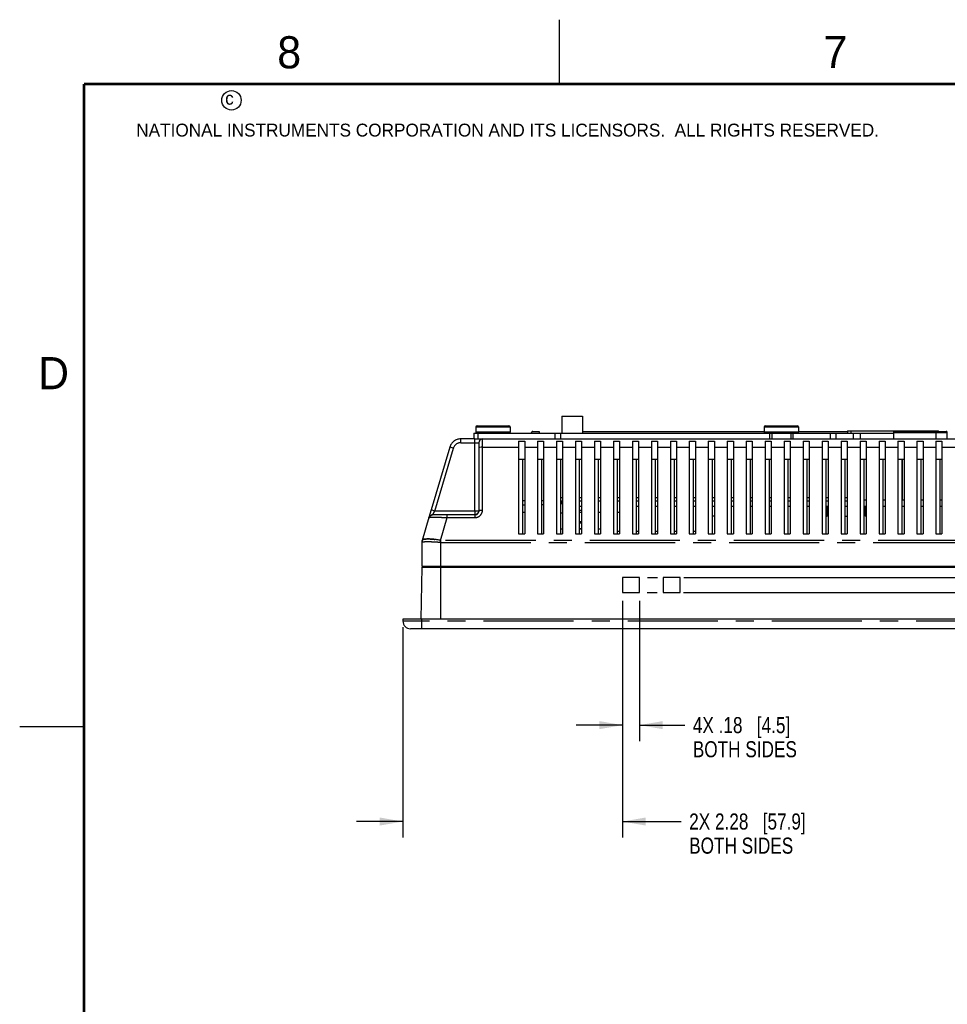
# Model space of a CAD drawing. Header units: inches. Extents: x 0 to 34, y 0 to 22.
# Tile 6 of 31: x 0 to 7.2, y 14.3 to 22. Entities that reach past the tile are written whole.
import ezdxf

# ---------------------------------------------------------------- set-up
doc = ezdxf.new("R2010")
doc.units = ezdxf.units.IN
doc.header["$LTSCALE"] = 1.87
doc.header["$MEASUREMENT"] = 0
doc.linetypes.add('CENTER', pattern=[0.6, 0.375, -0.075, 0.075, -0.075])
doc.layers.get('0').update_dxf_attribs({"linetype": 'CONTINUOUS'})
doc.layers.add('DEFAULT_1', color=7, linetype='CENTER')
doc.layers.add('DIMENSIONS', color=7, linetype='CONTINUOUS')
doc.styles.get("Standard").update_dxf_attribs({"font": 'txt', "width": 0.8})
doc.styles.add('TEXTSTYLE_2', font='txt')
doc.dimstyles.new('DIMSTYLE_2', dxfattribs={"dimtxt": 0.125, "dimasz": 0.18, "dimexe": 0.18, "dimexo": 0.0625, "dimgap": 0.09, "dimtad": 0, "dimtih": 1, "dimtoh": 1, "dimdec": 1, "dimlfac": 1.333333, "dimzin": 4, "dimdsep": 46, "dimtxsty": 'STANDARD', "dimblk": '_FILLED', "dimblk1": '_FILLED', "dimblk2": '_FILLED', "dimcen": 0.09, "dimadec": 0, "dimazin": 0, "dimtfac": 1, "dimtdec": 1, "dimtofl": 0, "dimtmove": 0, "dimatfit": 3, "dimldrblk": '_FILLED', "dimfxl": 1, "dimtolj": 1, "dimtzin": 4, "dimarcsym": 0})

# ---------------------------------------------------------------- blocks, each defined once
blk = doc.blocks.new('_FILLED')
at = {"color": 0, "linetype": 'BYBLOCK'}
blk.add_solid([(0, 0), (-1, 0.174), (-1, -0.174)], dxfattribs=at)
blk = doc.blocks.new('*D30')
at = {"layer": 'DIMENSIONS', "color": 2, "linetype": 'CONTINUOUS'}
for p, q in [((4.692, 17.4798), (4.692, 16.3867)), ((4.8249, 17.4798), (4.8249, 16.3867)), ((4.692, 16.5117), (4.332, 16.5117)), ((4.8249, 16.5117), (5.1764, 16.5117))]:
    blk.add_line(p, q, dxfattribs=at)
at = {"layer": 'DIMENSIONS', "color": 2, "linetype": 'CONTINUOUS', "xscale": 0.18, "yscale": 0.18, "zscale": 0.18}
blk.add_blockref('_FILLED', (4.692, 16.5117), dxfattribs=at)
at = {"layer": 'DIMENSIONS', "color": 2, "linetype": 'CONTINUOUS', "xscale": 0.18, "yscale": 0.18, "zscale": 0.18, "rotation": 180}
blk.add_blockref('_FILLED', (4.8249, 16.5117), dxfattribs=at)
at = {"layer": 'DIMENSIONS', "color": 2, "linetype": 'CONTINUOUS', "insert": (5.2389, 16.5742), "char_height": 0.125, "width": 1.225, "attachment_point": 1, "line_spacing_factor": 0.9}
blk.add_mtext('4X .18{\\Ftxt.shx;\\W1.000000;\\H0.125000; }[4.5]\\PBOTH SIDES', dxfattribs=at)
blk = doc.blocks.new('*D31')
at = {"layer": 'DIMENSIONS', "color": 2, "linetype": 'CONTINUOUS'}
for p, q in [((4.692, 17.4798), (4.692, 15.6367)), ((2.9824, 17.2731), (2.9824, 15.6367)), ((2.9824, 15.7617), (2.6224, 15.7617)), ((4.692, 15.7617), (5.1481, 15.7617))]:
    blk.add_line(p, q, dxfattribs=at)
at = {"layer": 'DIMENSIONS', "color": 2, "linetype": 'CONTINUOUS', "xscale": 0.18, "yscale": 0.18, "zscale": 0.18}
blk.add_blockref('_FILLED', (2.9824, 15.7617), dxfattribs=at)
at = {"layer": 'DIMENSIONS', "color": 2, "linetype": 'CONTINUOUS', "xscale": 0.18, "yscale": 0.18, "zscale": 0.18, "rotation": 180}
blk.add_blockref('_FILLED', (4.692, 15.7617), dxfattribs=at)
at = {"layer": 'DIMENSIONS', "color": 2, "linetype": 'CONTINUOUS', "insert": (5.2106, 15.8242), "char_height": 0.125, "width": 1.425, "attachment_point": 1, "line_spacing_factor": 0.9}
blk.add_mtext('2X 2.28{\\Ftxt.shx;\\W1.000000;\\H0.125000; }[57.9]\\PBOTH SIDES', dxfattribs=at)
blk = doc.blocks.new('*D33')
at = {"layer": 'DIMENSIONS', "color": 2, "linetype": 'CONTINUOUS'}
for p, q in [((12.9154, 17.6604), (12.9154, 18.3148)), ((12.9154, 18.3148), (13.0329, 18.3148)), ((4.8863, 17.6604), (4.9636, 17.6604)), ((5.1678, 17.6604), (9.9723, 17.6604)), ((10.1722, 17.6604), (10.2931, 17.6604)), ((10.4874, 17.6604), (13.0404, 17.6604)), ((4.8847, 17.5423), (4.9608, 17.5423)), ((5.1668, 17.5423), (9.9681, 17.5423)), ((10.1722, 17.5423), (10.2913, 17.5423)), ((10.4836, 17.5423), (13.0404, 17.5423)), ((12.9154, 17.5423), (12.9154, 17.1823))]:
    blk.add_line(p, q, dxfattribs=at)
at = {"layer": 'DIMENSIONS', "color": 2, "linetype": 'CONTINUOUS', "xscale": 0.18, "yscale": 0.18, "zscale": 0.18}
for p, rotation in [((12.9154, 17.6604), 270), ((12.9154, 17.5423), 90)]:
    blk.add_blockref('_FILLED', p, dxfattribs=dict(at, rotation=rotation))
at = {"layer": 'DIMENSIONS', "color": 2, "linetype": 'CONTINUOUS', "insert": (13.0954, 18.3773), "char_height": 0.125, "width": 1, "attachment_point": 1, "line_spacing_factor": 0.9}
blk.add_mtext('.16{\\Ftxt.shx;\\W1.000000;\\H0.125000; }[4]\\PBOTH SIDES', dxfattribs=at)

msp = doc.modelspace()

# ---------------------------------------------------------------- linework, layer by layer
at = {"color": 2, "linetype": 'CONTINUOUS'}
for p, q in [((4.2, 21.5), (4.2, 22)), ((0, 16.5), (0.5, 16.5))]:
    msp.add_line(p, q, dxfattribs=at)
at = {"color": 7, "linetype": 'CONTINUOUS'}
for p, q in [((4.2205, 18.9153), (4.2205, 18.7824)), ((4.2205, 18.9153), (4.3799, 18.9153)), ((4.3799, 18.9153), (4.3799, 18.7824)), ((3.5333, 18.7824), (3.5333, 18.7381)), ((3.5333, 18.7824), (6.8003, 18.7824)), ((3.5506, 18.8326), (3.5506, 18.7913)), ((3.5594, 18.8415), (3.8075, 18.8415)), ((3.8163, 18.8326), (3.8163, 18.7913)), ((4.1682, 18.7381), (4.1682, 18.7824)), ((4.2125, 18.7381), (4.2125, 18.7824)), ((5.7947, 18.8326), (5.7947, 18.7913)), ((5.8035, 18.8415), (6.0516, 18.8415)), ((5.8395, 18.7381), (5.8395, 18.7824)), ((5.8537, 18.7824), (5.8537, 18.7381)), ((6.0014, 18.7824), (6.0014, 18.7381)), ((6.0166, 18.7824), (6.0166, 18.7381)), ((6.0604, 18.8326), (6.0604, 18.7913)), ((6.3089, 18.7824), (6.3089, 18.7381)), ((6.3532, 18.7824), (6.3532, 18.7381)), ((6.4418, 18.8001), (6.4418, 18.7824)), ((6.4418, 18.8001), (7.1505, 18.8001)), ((6.5452, 18.7381), (6.5452, 18.7824)), ((7.1505, 18.7972), (7.1505, 18.8001)), ((6.871, 18.2621), (6.871, 18.5801)), ((6.5877, 18.2621), (6.57, 18.2621)), ((6.7353, 18.2621), (6.7176, 18.2621)), ((6.883, 18.2621), (6.8652, 18.2621)), ((7.0306, 18.2621), (7.0129, 18.2621)), ((7.1782, 18.2621), (7.1605, 18.2621)), ((3.2145, 18.1497), (3.2181, 18.1558)), ((3.2172, 18.154), (3.2252, 18.1677)), ((3.2181, 18.1558), (3.224, 18.1658)), ((3.224, 18.1658), (3.2269, 18.1707)), ((3.2252, 18.1677), (3.2308, 18.1771)), ((3.2269, 18.1707), (3.2308, 18.1771)), ((4.2078, 18.1632), (4.2255, 18.1632)), ((4.3554, 18.2149), (4.3731, 18.2149)), ((4.7983, 18.2149), (4.816, 18.2149)), ((4.9459, 18.2149), (4.9637, 18.2149)), ((5.0936, 18.2149), (5.1113, 18.2149)), ((5.2412, 18.2149), (5.2589, 18.2149)), ((5.3889, 18.2149), (5.4066, 18.2149)), ((5.5365, 18.2149), (5.5542, 18.2149)), ((5.6841, 18.2149), (5.7019, 18.2149)), ((5.8318, 18.2149), (5.8495, 18.2149)), ((5.9794, 18.2149), (5.9971, 18.2149)), ((6.127, 18.2149), (6.1448, 18.2149)), ((6.2747, 18.2149), (6.2924, 18.2149)), ((6.2842, 18.1381), (6.2842, 18.2149)), ((6.4223, 18.2149), (6.44, 18.2149)), ((6.57, 18.2149), (6.5877, 18.2149)), ((6.5818, 18.1381), (6.5818, 18.2149)), ((6.7176, 18.2149), (6.7353, 18.2149)), ((6.8652, 18.2149), (6.883, 18.2149)), ((7.0129, 18.2149), (7.0306, 18.2149)), ((7.1605, 18.2149), (7.1782, 18.2149)), ((3.2076, 18.147), (3.2069, 18.1469)), ((3.2069, 18.1469), (3.2076, 18.147)), ((3.2133, 18.1478), (3.2145, 18.1497)), ((3.2133, 18.1476), (3.214, 18.1487)), ((3.2189, 18.1476), (3.2133, 18.1476)), ((3.214, 18.1476), (3.2133, 18.1476)), ((3.214, 18.1487), (3.2149, 18.1501)), ((3.2149, 18.1501), (3.2172, 18.154)), ((4.3554, 18.0968), (4.3731, 18.0968)), ((4.3731, 18.082), (4.3554, 18.082)), ((5.4066, 18.1381), (5.3885, 18.1381)), ((6.2747, 18.1381), (6.2842, 18.1381)), ((6.4223, 18.1381), (6.44, 18.1381)), ((6.5818, 18.1381), (6.5877, 18.1381)), ((4.2255, 18.0363), (4.2078, 18.0363)), ((4.3731, 18.0392), (4.3554, 18.0392)), ((4.3731, 18.0363), (4.3554, 18.0363)), ((4.503, 18.0392), (4.5207, 18.0392)), ((4.5207, 18.0363), (4.503, 18.0363)), ((4.6684, 18.0185), (4.6507, 18.0185)), ((4.816, 18.0185), (4.7983, 18.0185)), ((4.9637, 18.0185), (4.9459, 18.0185)), ((5.1113, 18.0185), (5.0936, 18.0185)), ((5.2589, 18.0185), (5.2412, 18.0185)), ((3.1298, 17.7401), (3.1228, 17.3356)), ((3.1298, 17.7401), (12.018, 17.7401)), ((3.1389, 17.749), (3.1389, 17.7401)), ((4.692, 17.6604), (4.692, 17.5423)), ((4.8249, 17.6604), (4.692, 17.6604)), ((4.8249, 17.5423), (4.8249, 17.6604)), ((5.008, 17.6604), (5.008, 17.5423)), ((5.1408, 17.6604), (5.008, 17.6604)), ((5.1408, 17.5423), (5.1408, 17.6604)), ((4.692, 17.5423), (4.8249, 17.5423)), ((5.008, 17.5423), (5.1408, 17.5423)), ((2.9824, 17.3356), (2.9824, 17.3208)), ((12.1654, 17.3356), (2.9824, 17.3356)), ((12.1064, 17.2617), (3.0414, 17.2617))]:
    msp.add_line(p, q, dxfattribs=at)
at = {"color": 6, "linetype": 'CONTINUOUS'}
for p, q in [((3.9842, 18.7824), (3.9842, 18.7883)), ((3.9931, 18.7972), (4.0433, 18.7972)), ((4.0433, 18.7972), (4.0433, 18.7824)), ((4.3799, 18.7972), (5.7947, 18.7972)), ((6.0604, 18.7972), (6.4418, 18.7972)), ((6.8003, 18.7972), (6.8003, 18.7381)), ((6.8003, 18.7972), (7.2107, 18.7972)), ((7.2196, 18.7381), (7.2196, 18.7883)), ((3.5434, 18.7381), (11.6044, 18.7381)), ((3.5729, 18.7086), (3.5729, 18.6663)), ((3.883, 18.7204), (3.883, 17.9999)), ((3.883, 18.7204), (3.9302, 18.7204)), ((3.9302, 18.7201), (3.9302, 17.9999)), ((4.0306, 18.7204), (4.0306, 17.9999)), ((4.0306, 18.7204), (4.0778, 18.7204)), ((4.0778, 18.7201), (4.0778, 17.9999)), ((4.1782, 18.7204), (4.1782, 17.9999)), ((4.1782, 18.7204), (4.2255, 18.7204)), ((4.2255, 18.7201), (4.2255, 17.9999)), ((4.3259, 18.7204), (4.3259, 17.9999)), ((4.3259, 18.7204), (4.3731, 18.7204)), ((4.3731, 18.7201), (4.3731, 17.9999)), ((4.4735, 18.7204), (4.4735, 17.9999)), ((4.4735, 18.7204), (4.5207, 18.7204)), ((4.5207, 18.7201), (4.5207, 17.9999)), ((4.6211, 18.7204), (4.6211, 17.9999)), ((4.6211, 18.7204), (4.6684, 18.7204)), ((4.6684, 18.7201), (4.6684, 17.9999)), ((4.7688, 18.7204), (4.7688, 17.9999)), ((4.7688, 18.7204), (4.816, 18.7204)), ((4.816, 18.7201), (4.816, 17.9999)), ((4.9164, 18.7204), (4.9164, 17.9999)), ((4.9164, 18.7204), (4.9637, 18.7204)), ((4.9637, 18.7201), (4.9637, 17.9999)), ((5.0641, 18.7204), (5.0641, 17.9999)), ((5.0641, 18.7204), (5.1113, 18.7204)), ((5.1113, 18.7201), (5.1113, 17.9999)), ((5.2117, 18.7204), (5.2117, 17.9999)), ((5.2117, 18.7204), (5.2589, 18.7204)), ((5.2589, 18.7201), (5.2589, 17.9999)), ((5.3593, 18.7204), (5.3593, 17.9999)), ((5.3593, 18.7204), (5.4066, 18.7204)), ((5.4066, 18.7201), (5.4066, 17.9999)), ((5.507, 18.7204), (5.507, 17.9999)), ((5.507, 18.7204), (5.5542, 18.7204)), ((5.5542, 18.7201), (5.5542, 17.9999)), ((5.6546, 18.7204), (5.6546, 17.9999)), ((5.6546, 18.7204), (5.7019, 18.7204)), ((5.7019, 18.7201), (5.7019, 17.9999)), ((5.8022, 18.7204), (5.8022, 17.9999)), ((5.8022, 18.7204), (5.8495, 18.7204)), ((5.8495, 18.7201), (5.8495, 17.9999)), ((5.9499, 18.7204), (5.9499, 17.9999)), ((5.9499, 18.7204), (5.9971, 18.7204)), ((5.9971, 18.7201), (5.9971, 17.9999)), ((6.0975, 18.7204), (6.0975, 17.9999)), ((6.0975, 18.7204), (6.1448, 18.7204)), ((6.1448, 18.7201), (6.1448, 17.9999)), ((6.2452, 18.7204), (6.2452, 17.9999)), ((6.2452, 18.7204), (6.2924, 18.7204)), ((6.2924, 18.7201), (6.2924, 17.9999)), ((6.3928, 18.7204), (6.3928, 17.9999)), ((6.3928, 18.7204), (6.44, 18.7204)), ((6.44, 18.7201), (6.44, 17.9999)), ((6.5404, 18.7204), (6.5404, 17.9999)), ((6.5404, 18.7204), (6.5877, 18.7204)), ((6.5877, 18.7201), (6.5877, 17.9999)), ((6.6881, 18.7204), (6.6881, 17.9999)), ((6.6881, 18.7204), (6.7353, 18.7204)), ((6.7353, 18.7201), (6.7353, 17.9999)), ((6.8357, 18.7204), (6.8357, 17.9999)), ((6.8357, 18.7204), (6.883, 18.7204)), ((6.883, 18.7201), (6.883, 17.9999)), ((6.9833, 18.7204), (6.9833, 17.9999)), ((6.9833, 18.7204), (7.0306, 18.7204)), ((7.0306, 18.7201), (7.0306, 17.9999)), ((7.131, 18.7204), (7.131, 17.9999)), ((7.131, 18.7204), (7.1782, 18.7204)), ((7.1782, 18.7201), (7.1782, 17.9999)), ((3.6024, 18.6747), (3.883, 18.6747)), ((3.9302, 18.6747), (4.0306, 18.6747)), ((4.0778, 18.6747), (4.1782, 18.6747)), ((4.2255, 18.6747), (4.3259, 18.6747)), ((4.3731, 18.6747), (4.4735, 18.6747)), ((4.5207, 18.6747), (4.6211, 18.6747)), ((4.6684, 18.6747), (4.7688, 18.6747)), ((4.816, 18.6747), (4.9164, 18.6747)), ((4.9637, 18.6747), (5.0641, 18.6747)), ((5.1113, 18.6747), (5.2117, 18.6747)), ((5.2589, 18.6747), (5.3593, 18.6747)), ((5.4066, 18.6747), (5.507, 18.6747)), ((5.5542, 18.6747), (5.6546, 18.6747)), ((5.7019, 18.6747), (5.8022, 18.6747)), ((5.8495, 18.6747), (5.9499, 18.6747)), ((5.9971, 18.6747), (6.0975, 18.6747)), ((6.1448, 18.6747), (6.2452, 18.6747)), ((6.2924, 18.6747), (6.3928, 18.6747)), ((6.44, 18.6747), (6.5404, 18.6747)), ((6.5877, 18.6747), (6.6881, 18.6747)), ((6.7353, 18.6747), (6.8357, 18.6747)), ((6.883, 18.6747), (6.9833, 18.6747)), ((7.0306, 18.6747), (7.131, 18.6747)), ((7.1782, 18.6747), (7.2786, 18.6747)), ((3.883, 18.5801), (3.9302, 18.5801)), ((3.9125, 18.5801), (3.9125, 17.9999)), ((4.0306, 18.5801), (4.0778, 18.5801)), ((4.0601, 18.5801), (4.0601, 17.9999)), ((4.1782, 18.5801), (4.2255, 18.5801)), ((4.2078, 18.5801), (4.2078, 17.9999)), ((4.3259, 18.5801), (4.3731, 18.5801)), ((4.3554, 18.5801), (4.3554, 17.9999)), ((4.4735, 18.5801), (4.5207, 18.5801)), ((4.503, 18.5801), (4.503, 17.9999)), ((4.6211, 18.5801), (4.6684, 18.5801)), ((4.6507, 18.5801), (4.6507, 17.9999)), ((4.7688, 18.5801), (4.816, 18.5801)), ((4.7983, 18.5801), (4.7983, 17.9999)), ((4.9164, 18.5801), (4.9637, 18.5801)), ((4.9459, 18.5801), (4.9459, 17.9999)), ((5.0641, 18.5801), (5.1113, 18.5801)), ((5.0936, 18.5801), (5.0936, 17.9999)), ((5.2117, 18.5801), (5.2589, 18.5801)), ((5.2412, 18.5801), (5.2412, 17.9999)), ((5.3593, 18.5801), (5.4066, 18.5801)), ((5.3889, 18.5801), (5.3889, 17.9999)), ((5.507, 18.5801), (5.5542, 18.5801)), ((5.5365, 18.5801), (5.5365, 17.9999)), ((5.6546, 18.5801), (5.7019, 18.5801)), ((5.6841, 18.5801), (5.6841, 17.9999)), ((5.8022, 18.5801), (5.8495, 18.5801)), ((5.8318, 18.5801), (5.8318, 17.9999)), ((5.9499, 18.5801), (5.9971, 18.5801)), ((5.9794, 18.5801), (5.9794, 17.9999)), ((6.0975, 18.5801), (6.1448, 18.5801)), ((6.127, 18.5801), (6.127, 17.9999)), ((6.2452, 18.5801), (6.2924, 18.5801)), ((6.2747, 18.5801), (6.2747, 17.9999)), ((6.3928, 18.5801), (6.44, 18.5801)), ((6.4223, 18.5801), (6.4223, 17.9999)), ((6.5404, 18.5801), (6.5877, 18.5801)), ((6.57, 18.5801), (6.57, 17.9999)), ((6.6881, 18.5801), (6.7353, 18.5801)), ((6.7176, 18.5801), (6.7176, 17.9999)), ((6.8357, 18.5801), (6.883, 18.5801)), ((6.8652, 18.5801), (6.8652, 17.9999)), ((6.9833, 18.5801), (7.0306, 18.5801)), ((7.0129, 18.5801), (7.0129, 17.9999)), ((7.131, 18.5801), (7.1782, 18.5801)), ((7.1605, 18.5801), (7.1605, 17.9999)), ((4.2078, 18.2562), (4.2255, 18.2562)), ((4.2078, 18.2362), (4.2225, 18.2362)), ((4.2225, 18.2362), (4.2225, 18.2562)), ((4.3554, 18.2562), (4.3731, 18.2562)), ((4.503, 18.2562), (4.5207, 18.2562)), ((4.6507, 18.2562), (4.6684, 18.2562)), ((4.7983, 18.2562), (4.816, 18.2562)), ((4.9459, 18.2562), (4.9637, 18.2562)), ((5.0936, 18.2562), (5.1113, 18.2562)), ((5.2412, 18.2562), (5.2589, 18.2562)), ((5.3889, 18.2562), (5.4066, 18.2562)), ((5.5365, 18.2562), (5.5542, 18.2562)), ((5.6841, 18.2562), (5.7019, 18.2562)), ((5.8318, 18.2562), (5.8495, 18.2562)), ((5.9794, 18.2562), (5.9971, 18.2562)), ((6.127, 18.2562), (6.1448, 18.2562)), ((6.2747, 18.2562), (6.2924, 18.2562)), ((6.4223, 18.2562), (6.44, 18.2562)), ((3.2025, 18.1855), (3.185, 18.1264)), ((3.5729, 18.1771), (3.2308, 18.1771)), ((3.5434, 18.1771), (3.5434, 18.1478)), ((3.5717, 18.1687), (3.5651, 18.1571)), ((3.5729, 18.1771), (3.5717, 18.1687)), ((3.9125, 18.2267), (3.9302, 18.2267)), ((3.9125, 18.1677), (3.9302, 18.1677)), ((4.0778, 18.2267), (4.0599, 18.2267)), ((4.5028, 18.1677), (4.5207, 18.1677)), ((4.6507, 18.1677), (4.6684, 18.1677)), ((3.2018, 18.1452), (3.2133, 18.1476)), ((3.2087, 18.1472), (3.2069, 18.1469)), ((3.2133, 18.1476), (3.2087, 18.1472)), ((3.3265, 18.1476), (3.2189, 18.1476)), ((3.1325, 17.9493), (3.1324, 17.9491)), ((3.883, 17.9999), (3.9302, 17.9999)), ((4.0306, 17.9999), (4.0778, 17.9999)), ((4.1782, 17.9999), (4.2255, 17.9999)), ((4.3259, 17.9999), (4.3731, 17.9999)), ((4.4735, 17.9999), (4.5207, 17.9999)), ((4.6211, 17.9999), (4.6684, 17.9999)), ((4.7688, 17.9999), (4.816, 17.9999)), ((4.9164, 17.9999), (4.9637, 17.9999)), ((5.0641, 17.9999), (5.1113, 17.9999)), ((5.2117, 17.9999), (5.2589, 17.9999)), ((5.3593, 17.9999), (5.4066, 17.9999)), ((5.507, 17.9999), (5.5542, 17.9999)), ((5.6546, 17.9999), (5.7019, 17.9999)), ((5.8022, 17.9999), (5.8495, 17.9999)), ((5.9499, 17.9999), (5.9971, 17.9999)), ((6.0975, 17.9999), (6.1448, 17.9999)), ((6.2452, 17.9999), (6.2924, 17.9999)), ((6.3928, 17.9999), (6.44, 17.9999)), ((6.5404, 17.9999), (6.5877, 17.9999)), ((6.6881, 17.9999), (6.7353, 17.9999)), ((6.8357, 17.9999), (6.883, 17.9999)), ((6.9833, 17.9999), (7.0306, 17.9999)), ((7.131, 17.9999), (7.1782, 17.9999)), ((3.13, 17.749), (12.0178, 17.749))]:
    msp.add_line(p, q, dxfattribs=at)
at = {"color": 7, "linetype": 'CONTINUOUS', "const_width": 0.02}
for points in [[(0.5, 21.5), (0.5, 0.5)], [(33.5, 21.5), (0.5, 21.5)]]:
    msp.add_lwpolyline(points, dxfattribs=at)
at = {"color": 6, "linetype": 'CONTINUOUS'}
for points in [[(3.5651, 18.1571), (3.5546, 18.1498), (3.5434, 18.1476)], [(3.185, 18.1265), (3.1913, 18.1377), (3.2018, 18.1452)]]:
    msp.add_lwpolyline(points, dxfattribs=at)
at = {"color": 2, "linetype": 'CONTINUOUS'}
msp.add_circle((1.6484, 21.3727), 0.0754, dxfattribs=at)
at = {"color": 7, "linetype": 'CONTINUOUS'}
for centre, radius, start, end in [((3.5594, 18.8326), 0.00886, 90, 180), ((3.5594, 18.7913), 0.00886, 180, 270), ((3.8075, 18.8326), 0.00886, 0, 90), ((3.8075, 18.7913), 0.00886, 270, 360), ((5.8035, 18.8326), 0.00886, 90, 180), ((5.8035, 18.7913), 0.00886, 180, 270), ((6.0516, 18.8326), 0.00886, 0, 90), ((6.0516, 18.7913), 0.00886, 270, 360), ((3.5434, 18.1771), 0.0295, 270.00077, 359.99723), ((3.2135, 18.1168), 0.0308, 100.09579, 101.02605), ((3.2133, 18.1183), 0.0293, 89.92828, 100.05252), ((3.2131, 18.1192), 0.0284, 98.6602, 100.08152), ((3.1729, 17.5598), 0.4004, 86.78319, 87.07332), ((3.1726, 17.5637), 0.3964, 86.68785, 86.85527), ((3.1507, 17.3246), 0.6367, 82.53052, 82.71402), ((3.1489, 17.309), 0.6523, 82.54439, 82.72296), ((3.1374, 17.2252), 0.7369, 79.31625, 82.51038), ((3.0414, 17.3208), 0.0591, 180, 270)]:
    msp.add_arc(centre, radius, start, end, dxfattribs=at)
at = {"color": 6, "linetype": 'CONTINUOUS'}
for centre, radius, start, end in [((3.9931, 18.7883), 0.00885, 89.95694, 180.04305), ((3.6024, 18.7086), 0.0295, 90, 180), ((3.2163, 18.1141), 0.0328, 95.0359, 158.51407), ((3.1892, 17.9323), 0.0592, 163.51218, 179.98345)]:
    msp.add_arc(centre, radius, start, end, dxfattribs=at)
msp.add_open_spline([(3.6024, 18.6747), (3.5955, 18.6747), (3.586, 18.6736), (3.5763, 18.6705), (3.5729, 18.6677), (3.5729, 18.6663)], degree=3, knots=[0, 0, 0, 0, 0.652187, 0.874248, 1, 1, 1, 1], dxfattribs=at)
at = {"color": 7, "linetype": 'CONTINUOUS'}
for points, knots in [([(3.1765, 17.9601), (3.1661, 17.9601), (3.1523, 17.9595), (3.1373, 17.9551), (3.1331, 17.9513), (3.1325, 17.9493)], [0, 0, 0, 0, 0.666219, 0.869639, 1, 1, 1, 1]), ([(3.1325, 17.9493), (3.1337, 17.9529), (3.1455, 17.9583), (3.1558, 17.9592), (3.163, 17.9597)], [0, 0, 0, 0, 0.346323, 1, 1, 1, 1]), ([(3.163, 17.9597), (3.1653, 17.9598), (3.1757, 17.9603), (3.1862, 17.96), (3.1943, 17.9596)], [0, 0, 0, 0, 0.222249, 1, 1, 1, 1]), ([(3.1934, 17.9596), (3.1919, 17.9597), (3.1863, 17.96), (3.1806, 17.9601), (3.1765, 17.9601)], [0, 0, 0, 0, 0.261819, 1, 1, 1, 1]), ([(3.2314, 17.9561), (3.2283, 17.9565), (3.2163, 17.958), (3.2043, 17.959), (3.1954, 17.9595)], [0, 0, 0, 0, 0.262926, 1, 1, 1, 1]), ([(3.1955, 17.9595), (3.1983, 17.9593), (3.2104, 17.9585), (3.2223, 17.9572), (3.2315, 17.9561)], [0, 0, 0, 0, 0.236062, 1, 1, 1, 1]), ([(3.2741, 17.9493), (3.2706, 17.95), (3.2571, 17.9524), (3.2436, 17.9545), (3.2334, 17.9559)], [0, 0, 0, 0, 0.254457, 1, 1, 1, 1])]:
    msp.add_open_spline(points, degree=3, knots=knots, dxfattribs=at)
at = {"layer": 'DEFAULT_1', "color": 7, "linetype": 'CENTER'}
for p, q in [((3.5506, 18.8326), (3.8163, 18.8326)), ((3.8163, 18.7913), (3.5506, 18.7913)), ((3.5688, 18.7381), (3.5688, 18.7824)), ((5.7947, 18.8326), (6.0604, 18.8326)), ((6.0604, 18.7913), (5.7947, 18.7913)), ((6.4713, 18.7824), (6.4713, 18.8001)), ((6.4861, 18.7824), (6.4861, 18.7381)), ((3.2776, 17.3356), (3.2776, 17.749)), ((12.1654, 17.3208), (2.9824, 17.3208)), ((3.13, 17.2617), (3.13, 17.3356))]:
    msp.add_line(p, q, dxfattribs=at)
at = {"layer": 'DEFAULT_1', "color": 6, "linetype": 'CENTER'}
for p, q in [((6.8003, 18.7883), (7.2196, 18.7883)), ((7.131, 18.7972), (7.131, 18.7381)), ((3.4324, 18.7086), (3.4324, 18.7381)), ((3.5434, 18.7381), (3.4324, 18.7381)), ((3.4324, 18.7086), (3.5729, 18.7086)), ((3.5434, 18.1771), (3.5434, 18.7381)), ((3.6024, 18.1855), (3.6024, 18.7379)), ((10.506, 18.7529), (7.2196, 18.7529)), ((3.3474, 18.6747), (3.2025, 18.1855)), ((3.2308, 18.1771), (3.3757, 18.6663)), ((3.3757, 18.6663), (3.3474, 18.6747)), ((3.5729, 18.6663), (3.5729, 18.1771)), ((3.9302, 18.2562), (3.9125, 18.2562)), ((4.0778, 18.2562), (4.0601, 18.2562)), ((4.2255, 18.279), (4.2078, 18.279)), ((4.3731, 18.279), (4.3554, 18.279)), ((4.5207, 18.279), (4.503, 18.279)), ((4.6684, 18.279), (4.6507, 18.279)), ((4.816, 18.279), (4.7983, 18.279)), ((4.9637, 18.279), (4.9459, 18.279)), ((5.1113, 18.279), (5.0936, 18.279)), ((5.2589, 18.279), (5.2412, 18.279)), ((5.4066, 18.279), (5.3889, 18.279)), ((5.5542, 18.279), (5.5365, 18.279)), ((5.7019, 18.279), (5.6841, 18.279)), ((5.8495, 18.279), (5.8318, 18.279)), ((5.9971, 18.279), (5.9794, 18.279)), ((6.1448, 18.279), (6.127, 18.279)), ((6.2924, 18.279), (6.2747, 18.279)), ((6.44, 18.279), (6.4223, 18.279)), ((3.2308, 18.1771), (3.2025, 18.1855)), ((4.3731, 18.1824), (4.356, 18.1824)), ((4.3567, 18.1677), (4.3731, 18.1677)), ((3.185, 18.1264), (3.1325, 17.9493)), ((3.2741, 17.9493), (3.3265, 18.1264)), ((3.3265, 18.1264), (3.3265, 18.1476)), ((3.5434, 18.1476), (3.3265, 18.1476)), ((3.3265, 18.1264), (3.5434, 18.1264)), ((3.5434, 18.1476), (3.5434, 18.1264)), ((3.13, 17.9323), (3.13, 17.749)), ((3.2776, 17.9323), (3.2717, 17.9326)), ((3.2777, 17.749), (3.2776, 17.9491)), ((11.8702, 17.9491), (3.2776, 17.9491)), ((3.2776, 17.9323), (11.8702, 17.9323))]:
    msp.add_line(p, q, dxfattribs=at)
for centre, radius, start, end in [((7.2107, 18.7883), 0.00886, 0, 90), ((3.4324, 18.6495), 0.0886, 90, 163.49564), ((3.4324, 18.6495), 0.0591, 90, 163.49565), ((3.5435, 18.1852), 0.0587, 287.83914, 303.34477), ((3.1882, 17.9329), 0.0581, 163.56528, 180.31766), ((4.6762, 17.7416), 1.4175, 171.57195, 172.25587)]:
    msp.add_arc(centre, radius, start, end, dxfattribs=at)
for points, knots in [([(3.5729, 18.1771), (3.5729, 18.1784), (3.576, 18.1814), (3.5859, 18.1845), (3.5954, 18.1855), (3.6024, 18.1855)], [0, 0, 0, 0, 0.12282, 0.340868, 1, 1, 1, 1]), ([(3.5909, 18.1504), (3.5946, 18.1555), (3.6005, 18.1667), (3.6023, 18.1793), (3.6024, 18.1855)], [0, 0, 0, 0, 0.501738, 1, 1, 1, 1]), ([(3.185, 18.1264), (3.1851, 18.1267), (3.1862, 18.1273), (3.1898, 18.1281), (3.1978, 18.1289), (3.2106, 18.1294), (3.228, 18.1295), (3.2491, 18.1293), (3.2824, 18.1284), (3.3085, 18.1273), (3.3265, 18.1264)], [0, 0, 0, 0, 0.007805, 0.023481, 0.081002, 0.173026, 0.296736, 0.447531, 0.619583, 1, 1, 1, 1]), ([(3.1896, 17.9369), (3.1816, 17.9371), (3.1675, 17.9372), (3.1494, 17.9366), (3.138, 17.9356), (3.1323, 17.9341), (3.1305, 17.9332), (3.1302, 17.9326)], [0, 0, 0, 0, 0.399828, 0.705286, 0.905654, 0.965537, 1, 1, 1, 1]), ([(3.2717, 17.9326), (3.2644, 17.9332), (3.2371, 17.9351), (3.2097, 17.9365), (3.1896, 17.9369)], [0, 0, 0, 0, 0.266361, 1, 1, 1, 1])]:
    msp.add_open_spline(points, degree=3, knots=knots, dxfattribs=at)
for points in [[(3.5434, 18.1264), (3.5495, 18.1265), (3.5557, 18.1274), (3.5615, 18.1293)], [(3.5758, 18.1361), (3.5816, 18.1399), (3.5868, 18.1449), (3.5909, 18.1504)], [(3.2776, 17.9491), (3.2765, 17.9491), (3.2752, 17.9491), (3.2741, 17.9494)]]:
    msp.add_open_spline(points, degree=3, dxfattribs=at)

# ---------------------------------------------------------------- texts
at = {"color": 2, "linetype": 'CONTINUOUS', "attachment_point": 1, "line_spacing_factor": 0.9, "style": 'TEXTSTYLE_2'}
for s, insert, char_height, width in [('8', (2.0046, 21.8713), 0.25, 0.25), ('7', (6.2556, 21.8743), 0.25, 0.25), ('c', (1.599, 21.4388), 0.1, 0.1), ('NATIONAL INSTRUMENTS CORPORATION AND ITS LICENSORS.  ALL RIGHTS RESERVED.', (0.9071, 21.1911), 0.1, 7.3), ('D', (0.1424, 19.375), 0.25, 0.25)]:
    msp.add_mtext(s, dxfattribs=dict(at, insert=insert, char_height=char_height, width=width))

# ---------------------------------------------------------------- dimensions: what is measured, and where the dimension line sits
at = {"layer": 'DIMENSIONS', "color": 2, "linetype": 'CONTINUOUS'}
for base, p1, p2, angle, text, picture, middle in [((12.9154, 17.6604), (4.8847, 17.5423), (4.8863, 17.6604), 90, '<>\\PBOTH SIDES', '*D33', (13.5954, 18.2054)), ((2.9824, 15.7617), (4.692, 17.4798), (2.9824, 17.2731), 180, '2X <>\\PBOTH SIDES', '*D31', (5.9231, 15.6524))]:
    dim = msp.add_linear_dim(base=base, p1=p1, p2=p2, angle=angle, text=text, dimstyle='DIMSTYLE_2', dxfattribs=at)
    dim.commit()
    dim.dimension.update_dxf_attribs({"geometry": picture, "text_midpoint": middle, "dimtype": 160})
dim = msp.add_linear_dim(base=(4.8249, 16.5117), p1=(4.692, 17.4798), p2=(4.8249, 17.4798), text='4X <>\\PBOTH SIDES', dimstyle='DIMSTYLE_2', dxfattribs=at)
dim.commit()
dim.dimension.update_dxf_attribs({"geometry": '*D30', "text_midpoint": (5.8514, 16.4024), "dimtype": 160})

doc.saveas('drawing.dxf')
